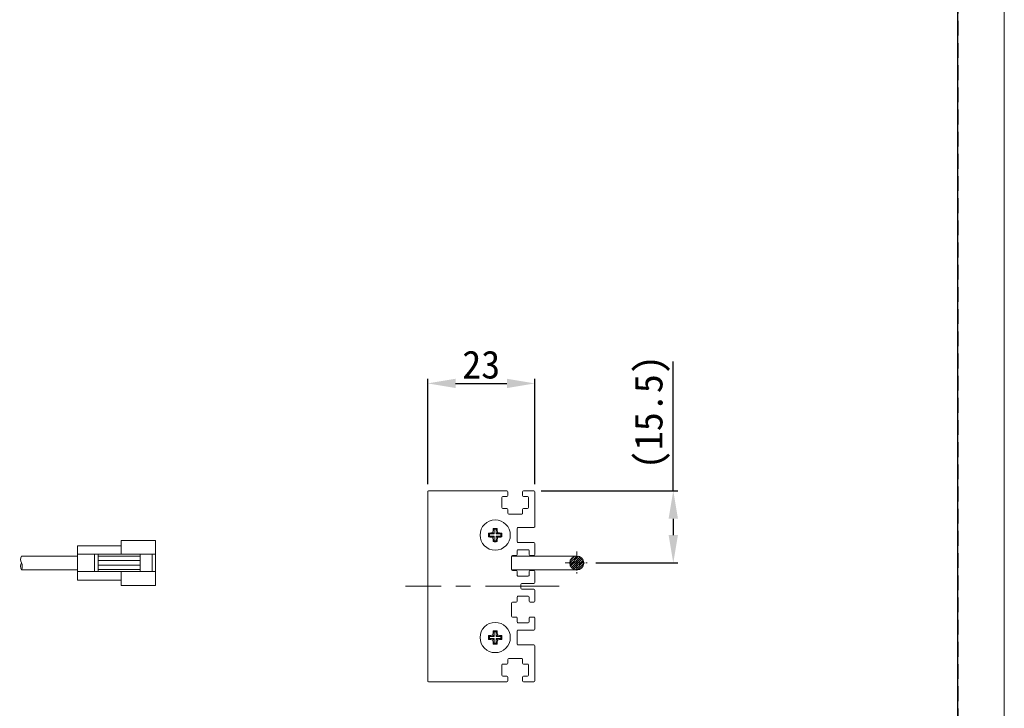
# Model space of a CAD drawing. Header units: millimetres. Extents: x -201 to 202, y 143 to 428.
# Tile 23 of 28: x 96 to 202, y 280 to 354. Entities that reach past the tile are written whole.
import ezdxf

# ---------------------------------------------------------------- set-up
doc = ezdxf.new("R2010")
doc.units = ezdxf.units.MM
doc.header["$LTSCALE"] = 0.25
doc.linetypes.add('CENTER', pattern=[50.8, 31.75, -6.35, 6.35, -6.35])
doc.linetypes.add('HIDDEN', pattern=[9.525, 6.35, -3.175])
for name, color, linetype, lineweight in [('CABLE', 7, 'Continuous', 20), ('CENTER', 1, 'CENTER', 9), ('DIMENSION', 6, 'Continuous', 9), ('MXB8146', 7, 'Continuous', 20), ('SIDE PLATE', 7, 'Continuous', 20)]:
    doc.layers.add(name, color=color, linetype=linetype, lineweight=lineweight)
doc.layers.add('EMPTY LINE', color=252, linetype='Continuous', lineweight=0, plot=False)
doc.layers.add('FORM', color=7, linetype='Continuous')
doc.styles.add('VS Standard', font='msgothic.ttc', dxfattribs={"height": 3})
doc.dimstyles.new('VS Standard x0.5', dxfattribs={"dimtxt": 3, "dimasz": 3, "dimexe": 0.5, "dimexo": 0.8, "dimgap": 0.5, "dimtad": 3, "dimlfac": 2, "dimrnd": 0.0001, "dimzin": 9, "dimdsep": 46, "dimtxsty": 'VS Standard', "dimcen": 0, "dimaunit": 1, "dimadec": 0, "dimazin": 2, "dimtfac": 1, "dimtmove": 0, "dimatfit": 3, "dimfxl": 1, "dimtolj": 1, "dimtzin": 0, "dimarcsym": 0})

# ---------------------------------------------------------------- blocks, each defined once
blk = doc.blocks.new('*D239')
at = {"layer": 'Defpoints', "color": 0}
for p in [(151.06, 314.77), (139.56, 303.14), (151.06, 303.14)]:
    blk.add_point(p, dxfattribs=at)
at = {"layer": 'DIMENSION', "color": 0, "lineweight": -2}
for p, q in [((139.56, 303.94), (139.56, 315.27)), ((151.06, 303.94), (151.06, 315.27)), ((142.56, 314.77), (148.06, 314.77))]:
    blk.add_line(p, q, dxfattribs=at)
at = {"layer": 'DIMENSION', "color": 0}
for points in [[(142.56, 315.27), (142.56, 314.27), (139.56, 314.77)], [(148.06, 314.27), (148.06, 315.27), (151.06, 314.77)]]:
    blk.add_solid(points, dxfattribs=at)
at = {"layer": 'DIMENSION', "color": 0, "insert": (145.31, 316.77), "char_height": 3, "attachment_point": 5, "style": 'VS Standard'}
blk.add_mtext('\\A1;23', dxfattribs=at)
blk = doc.blocks.new('*D240')
at = {"layer": 'Defpoints', "color": 0}
for p in [(150.96, 303.24), (156.82, 295.49), (165.94, 295.49)]:
    blk.add_point(p, dxfattribs=at)
at = {"layer": 'DIMENSION', "color": 0, "lineweight": -2}
for p, q in [((165.94, 303.24), (165.94, 317.13)), ((151.76, 303.24), (166.44, 303.24)), ((165.94, 300.24), (165.94, 298.49)), ((157.62, 295.49), (166.44, 295.49))]:
    blk.add_line(p, q, dxfattribs=at)
at = {"layer": 'DIMENSION', "color": 0}
for points in [[(166.44, 300.24), (165.44, 300.24), (165.94, 303.24)], [(165.44, 298.49), (166.44, 298.49), (165.94, 295.49)]]:
    blk.add_solid(points, dxfattribs=at)
at = {"layer": 'DIMENSION', "color": 0, "insert": (163.68, 311.68), "char_height": 3, "attachment_point": 5, "rotation": 90, "style": 'VS Standard'}
blk.add_mtext('\\A1;\\A1;(15.5)', dxfattribs=at)

msp = doc.modelspace()

# ---------------------------------------------------------------- hatches: boundary and pattern name
at = {"layer": 'CABLE'}
h = msp.add_hatch(dxfattribs=at)
h.set_pattern_fill('ANSI31', color=256, scale=0.05, style=0)
h.set_pattern_definition([(45, (-305.12736, 213.61734), (-0.1122532, 0.1122532), [])])
h.paths.add_polyline_path([(156.322, 295.4882, 1), (154.822, 295.4882, 1)])

# ---------------------------------------------------------------- linework, layer by layer
for p, q in [((101.9238, 293.6587), (101.9238, 297.3436)), ((101.9238, 297.3436), (106.622, 297.3436)), ((106.622, 297.9194), (110.3069, 297.9194)), ((106.622, 296.4224), (106.622, 297.9194)), ((110.3069, 293.083), (110.3069, 297.9194)), ((95.9131, 296.2382), (101.9238, 296.2382)), ((101.9238, 296.4224), (110.3069, 296.4224)), ((103.7555, 294.58), (103.7555, 296.4224)), ((104.1658, 294.58), (104.1658, 296.4224)), ((104.1658, 296.209), (108.6841, 296.209)), ((108.6841, 294.58), (108.6841, 296.4224)), ((109.9691, 294.58), (109.9691, 296.4224)), ((155.572, 296.2382), (148.572, 296.2382)), ((104.1658, 295.7491), (108.6841, 295.7491)), ((104.1658, 295.2532), (108.6841, 295.2532)), ((95.9131, 294.7642), (101.9238, 294.7642)), ((101.9238, 294.58), (110.3069, 294.58)), ((104.1658, 294.7934), (108.6841, 294.7934)), ((106.622, 293.083), (106.622, 294.58)), ((148.572, 294.7382), (155.572, 294.7382)), ((101.9238, 293.6587), (106.622, 293.6587)), ((106.622, 293.083), (110.3069, 293.083))]:
    msp.add_line(p, q, dxfattribs=at)
msp.add_circle((155.572, 295.4882), 0.75, dxfattribs=at)
for centre, start, end in [((96.5461, 295.8697), 149.796415, 210.203585), ((96.5461, 295.1327), 149.796415, 210.203585), ((95.2801, 295.1327), 329.796415, 30.203585)]:
    msp.add_arc(centre, 0.7325, start, end, dxfattribs=at)
at = {"layer": 'CENTER', "ltscale": 0.1}
for p, q in [((155.572, 296.7382), (155.572, 294.2382)), ((154.322, 295.4882), (156.822, 295.4882))]:
    msp.add_line(p, q, dxfattribs=at)
at = {"layer": 'CENTER'}
msp.add_line((153.6913, 292.9882), (137.1913, 292.9882), dxfattribs=at)
at = {"layer": 'EMPTY LINE'}
msp.add_line((201.5, 142.75), (201.5, 427.75), dxfattribs=at)
at = {"layer": 'FORM', "linetype": 'HIDDEN'}
msp.add_lwpolyline([(-196.5, 422.75), (196.5, 422.75), (196.5, 147.75), (-196.5, 147.75)], close=True, dxfattribs=at)
at = {"layer": 'FORM'}
msp.add_lwpolyline([(-196.5, 422.75), (-196.5, 147.75), (-78.5, 147.75), (-78.5, 159.75), (16.5, 159.75), (16.5, 177.25), (196.5, 177.25), (196.5, 422.75), (-196.5, 422.75)], close=True, dxfattribs=at)
at = {"layer": 'MXB8146'}
for p, q in [((146.1926, 298.6042), (146.1005, 298.6963)), ((146.1926, 298.3721), (146.1005, 298.2801)), ((146.6926, 298.6042), (146.1926, 298.6042)), ((146.1926, 298.6042), (146.1926, 298.3721)), ((146.1926, 298.3721), (146.6926, 298.3721)), ((146.6926, 298.6042), (146.5673, 298.7295)), ((146.6926, 298.3721), (146.5673, 298.2468)), ((146.6926, 299.1042), (146.6005, 299.1963)), ((146.6926, 299.1042), (146.6926, 298.6042)), ((146.9246, 299.1042), (146.6926, 299.1042)), ((146.6926, 298.3721), (146.6926, 297.8721)), ((146.9246, 299.1042), (147.0167, 299.1963)), ((146.9246, 298.6042), (146.9246, 299.1042)), ((146.9246, 298.6042), (147.05, 298.7295)), ((147.4246, 298.6042), (146.9246, 298.6042)), ((146.9246, 298.3721), (147.05, 298.2468)), ((146.9246, 298.3721), (147.4246, 298.3721)), ((146.9246, 297.8721), (146.9246, 298.3721)), ((147.4246, 298.6042), (147.5167, 298.6963)), ((147.4246, 298.3721), (147.4246, 298.6042)), ((147.4246, 298.3721), (147.5167, 298.2801)), ((146.6926, 297.8721), (146.6005, 297.7801)), ((146.6926, 297.8721), (146.9246, 297.8721)), ((146.9246, 297.8721), (147.0167, 297.7801)), ((146.1926, 287.6042), (146.1005, 287.6963)), ((146.6926, 287.6042), (146.5673, 287.7295)), ((146.6926, 288.1042), (146.6005, 288.1963)), ((146.6926, 288.1042), (146.6926, 287.6042)), ((146.9246, 288.1042), (146.6926, 288.1042)), ((146.9246, 288.1042), (147.0167, 288.1963)), ((146.9246, 287.6042), (146.9246, 288.1042)), ((146.9246, 287.6042), (147.05, 287.7295)), ((147.4246, 287.6042), (147.5167, 287.6963)), ((146.1926, 287.3721), (146.1005, 287.2801)), ((146.6926, 287.6042), (146.1926, 287.6042)), ((146.1926, 287.6042), (146.1926, 287.3721)), ((146.1926, 287.3721), (146.6926, 287.3721)), ((146.6926, 287.3721), (146.5673, 287.2468)), ((146.6926, 286.8721), (146.6005, 286.7801)), ((146.6926, 287.3721), (146.6926, 286.8721)), ((146.6926, 286.8721), (146.9246, 286.8721)), ((147.4246, 287.6042), (146.9246, 287.6042)), ((146.9246, 287.3721), (147.05, 287.2468)), ((146.9246, 287.3721), (147.4246, 287.3721)), ((146.9246, 286.8721), (146.9246, 287.3721)), ((146.9246, 286.8721), (147.0167, 286.7801)), ((147.4246, 287.3721), (147.4246, 287.6042)), ((147.4246, 287.3721), (147.5167, 287.2801))]:
    msp.add_line(p, q, dxfattribs=at)
for centre in [(146.8086, 298.4882), (146.8086, 287.4882)]:
    msp.add_circle(centre, 1.625, dxfattribs=at)
for centre, radius, start, end in [((153.0367, 298.4882), 6.9394, 178.281462, 181.718538), ((146.7789, 292.4641), 6.269, 91.934483, 96.212266), ((146.7789, 304.5122), 6.269, 263.787734, 268.065517), ((152.8327, 298.5179), 6.269, 173.787734, 178.065517), ((146.8086, 292.26), 6.9394, 88.281462, 91.718538), ((140.7845, 298.5179), 6.269, 1.934483, 6.212266), ((146.8383, 292.4641), 6.269, 83.787734, 88.065517), ((146.8383, 304.5122), 6.269, 271.934483, 276.212266), ((140.5805, 298.4882), 6.9394, 358.281462, 1.718538), ((152.8327, 298.4584), 6.269, 181.934483, 186.212266), ((146.8086, 304.7163), 6.9394, 268.281462, 271.718538), ((140.7845, 298.4584), 6.269, 353.787734, 358.065517), ((153.0367, 287.4882), 6.9394, 178.281462, 181.718538), ((146.7789, 281.4641), 6.269, 91.934483, 96.212266), ((152.8327, 287.5179), 6.269, 173.787734, 178.065517), ((146.8086, 281.26), 6.9394, 88.281462, 91.718538), ((140.7845, 287.5179), 6.269, 1.934483, 6.212266), ((146.8383, 281.4641), 6.269, 83.787734, 88.065517), ((140.5805, 287.4882), 6.9394, 358.281462, 1.718538), ((146.7789, 293.5122), 6.269, 263.787734, 268.065517), ((152.8327, 287.4584), 6.269, 181.934483, 186.212266), ((146.8086, 293.7163), 6.9394, 268.281462, 271.718538), ((140.7845, 287.4584), 6.269, 353.787734, 358.065517), ((146.8383, 293.5122), 6.269, 271.934483, 276.212266)]:
    msp.add_arc(centre, radius, start, end, dxfattribs=at)
at = {"layer": 'SIDE PLATE'}
for p, q in [((139.5586, 303.1382), (139.5586, 282.8382)), ((148.0586, 303.2382), (139.6586, 303.2382)), ((147.5336, 301.4382), (147.5336, 302.5382)), ((147.6336, 302.6382), (148.0586, 302.6382)), ((148.1586, 302.7382), (148.1586, 303.1382)), ((149.7586, 303.1382), (149.7586, 302.7382)), ((150.9586, 303.2382), (149.8586, 303.2382)), ((149.8586, 302.6382), (150.2836, 302.6382)), ((150.3836, 302.5382), (150.3836, 301.4382)), ((151.0586, 299.3882), (151.0586, 303.1382)), ((148.0586, 301.3382), (147.6336, 301.3382)), ((148.1586, 300.8382), (148.1586, 301.2382)), ((149.6586, 300.7382), (148.2586, 300.7382)), ((149.7586, 301.2382), (149.7586, 300.8382)), ((150.2836, 301.3382), (149.8586, 301.3382)), ((149.1586, 297.7882), (149.1586, 299.1882)), ((149.2586, 299.2882), (150.9586, 299.2882)), ((150.9586, 297.6882), (149.2586, 297.6882)), ((151.0586, 296.3882), (151.0586, 297.5882)), ((148.5586, 294.7882), (148.5586, 296.1882)), ((148.6586, 296.2882), (149.0586, 296.2882)), ((149.1586, 296.3882), (149.1586, 296.8132)), ((149.2586, 296.9132), (150.3586, 296.9132)), ((150.4586, 296.8132), (150.4586, 296.3882)), ((150.5586, 296.2882), (150.9586, 296.2882)), ((149.0586, 294.6882), (148.6586, 294.6882)), ((149.1586, 294.1632), (149.1586, 294.5882)), ((150.3586, 294.0632), (149.2586, 294.0632)), ((150.4586, 294.5882), (150.4586, 294.1632)), ((150.9586, 294.6882), (150.5586, 294.6882)), ((151.0586, 293.3882), (151.0586, 294.5882)), ((149.5586, 292.7882), (149.5586, 293.1882)), ((149.6586, 293.2882), (150.9586, 293.2882)), ((150.9586, 292.6882), (149.6586, 292.6882)), ((151.0586, 291.3882), (151.0586, 292.5882)), ((148.5586, 289.7882), (148.5586, 291.1882)), ((148.6586, 291.2882), (149.0586, 291.2882)), ((149.1586, 291.3882), (149.1586, 291.8132)), ((149.2586, 291.9132), (150.3586, 291.9132)), ((150.4586, 291.8132), (150.4586, 291.3882)), ((150.5586, 291.2882), (150.9586, 291.2882)), ((149.0586, 289.6882), (148.6586, 289.6882)), ((149.1586, 289.1632), (149.1586, 289.5882)), ((150.3586, 289.0632), (149.2586, 289.0632)), ((150.4586, 289.5882), (150.4586, 289.1632)), ((150.9586, 289.6882), (150.5586, 289.6882)), ((151.0586, 288.3882), (151.0586, 289.5882)), ((149.1586, 286.7882), (149.1586, 288.1882)), ((149.2586, 288.2882), (150.9586, 288.2882)), ((150.9586, 286.6882), (149.2586, 286.6882)), ((151.0586, 282.8382), (151.0586, 286.5882)), ((147.5336, 283.4382), (147.5336, 284.5382)), ((147.6336, 284.6382), (148.0586, 284.6382)), ((148.1586, 284.7382), (148.1586, 285.1382)), ((148.2586, 285.2382), (149.6586, 285.2382)), ((149.7586, 285.1382), (149.7586, 284.7382)), ((149.8586, 284.6382), (150.2836, 284.6382)), ((150.3836, 284.5382), (150.3836, 283.4382)), ((139.6586, 282.7382), (148.0586, 282.7382)), ((148.0586, 283.3382), (147.6336, 283.3382)), ((148.1586, 282.8382), (148.1586, 283.2382)), ((149.7586, 283.2382), (149.7586, 282.8382)), ((150.2836, 283.3382), (149.8586, 283.3382)), ((149.8586, 282.7382), (150.9586, 282.7382))]:
    msp.add_line(p, q, dxfattribs=at)
for centre, start, end in [((139.6586, 303.1382), 90, 180), ((147.6336, 302.5382), 90, 180), ((148.0586, 303.1382), 0, 90), ((148.0586, 302.7382), 270, 0), ((149.8586, 303.1382), 90, 180), ((149.8586, 302.7382), 180, 270), ((150.2836, 302.5382), 0, 90), ((150.9586, 303.1382), 0, 90), ((147.6336, 301.4382), 180, 270), ((148.0586, 301.2382), 0, 90), ((148.2586, 300.8382), 180, 270), ((149.6586, 300.8382), 270, 0), ((149.8586, 301.2382), 90, 180), ((150.2836, 301.4382), 270, 0), ((150.9586, 299.3882), 270, 0), ((149.2586, 299.1882), 90, 180), ((149.2586, 297.7882), 180, 270), ((150.9586, 297.5882), 0, 90), ((148.6586, 296.1882), 90, 180), ((149.0586, 296.3882), 270, 0), ((149.2586, 296.8132), 90, 180), ((150.3586, 296.8132), 0, 90), ((150.5586, 296.3882), 180, 270), ((150.9586, 296.3882), 270, 0), ((148.6586, 294.7882), 180, 270), ((149.0586, 294.5882), 0, 90), ((149.2586, 294.1632), 180, 270), ((150.3586, 294.1632), 270, 0), ((150.5586, 294.5882), 90, 180), ((150.9586, 294.5882), 0, 90), ((149.6586, 293.1882), 90, 180), ((150.9586, 293.3882), 270, 0), ((149.6586, 292.7882), 180, 270), ((150.9586, 292.5882), 0, 90), ((148.6586, 291.1882), 90, 180), ((149.0586, 291.3882), 270, 0), ((149.2586, 291.8132), 90, 180), ((150.3586, 291.8132), 0, 90), ((150.5586, 291.3882), 180, 270), ((150.9586, 291.3882), 270, 0), ((148.6586, 289.7882), 180, 270), ((149.0586, 289.5882), 0, 90), ((149.2586, 289.1632), 180, 270), ((150.3586, 289.1632), 270, 0), ((150.5586, 289.5882), 90, 180), ((150.9586, 289.5882), 0, 90), ((149.2586, 288.1882), 90, 180), ((150.9586, 288.3882), 270, 0), ((149.2586, 286.7882), 180, 270), ((150.9586, 286.5882), 0, 90), ((147.6336, 284.5382), 90, 180), ((148.0586, 284.7382), 270, 0), ((148.2586, 285.1382), 90, 180), ((149.6586, 285.1382), 0, 90), ((149.8586, 284.7382), 180, 270), ((150.2836, 284.5382), 0, 90), ((139.6586, 282.8382), 180, 270), ((147.6336, 283.4382), 180, 270), ((148.0586, 283.2382), 0, 90), ((148.0586, 282.8382), 270, 0), ((149.8586, 283.2382), 90, 180), ((149.8586, 282.8382), 180, 270), ((150.2836, 283.4382), 270, 0), ((150.9586, 282.8382), 270, 0)]:
    msp.add_arc(centre, 0.1, start, end, dxfattribs=at)

# ---------------------------------------------------------------- dimensions: what is measured, and where the dimension line sits
at = {"layer": 'DIMENSION'}
dim = msp.add_linear_dim(base=(151.0586, 314.7741), p1=(139.5586, 303.1382), p2=(151.0586, 303.1382), dimstyle='VS Standard x0.5', dxfattribs=at)
dim.commit()
dim.dimension.update_dxf_attribs({"geometry": '*D239', "text_midpoint": (145.3086, 316.7746)})
dim = msp.add_linear_dim(base=(165.9351, 295.4882), p1=(150.9586, 303.2382), p2=(156.822, 295.4882), angle=90, text='\\A1;(<>)', dimstyle='VS Standard x0.5', dxfattribs=at)
dim.commit()
dim.dimension.update_dxf_attribs({"geometry": '*D240', "text_midpoint": (165.9351, 311.684), "dimtype": 160})

doc.saveas('drawing.dxf')
